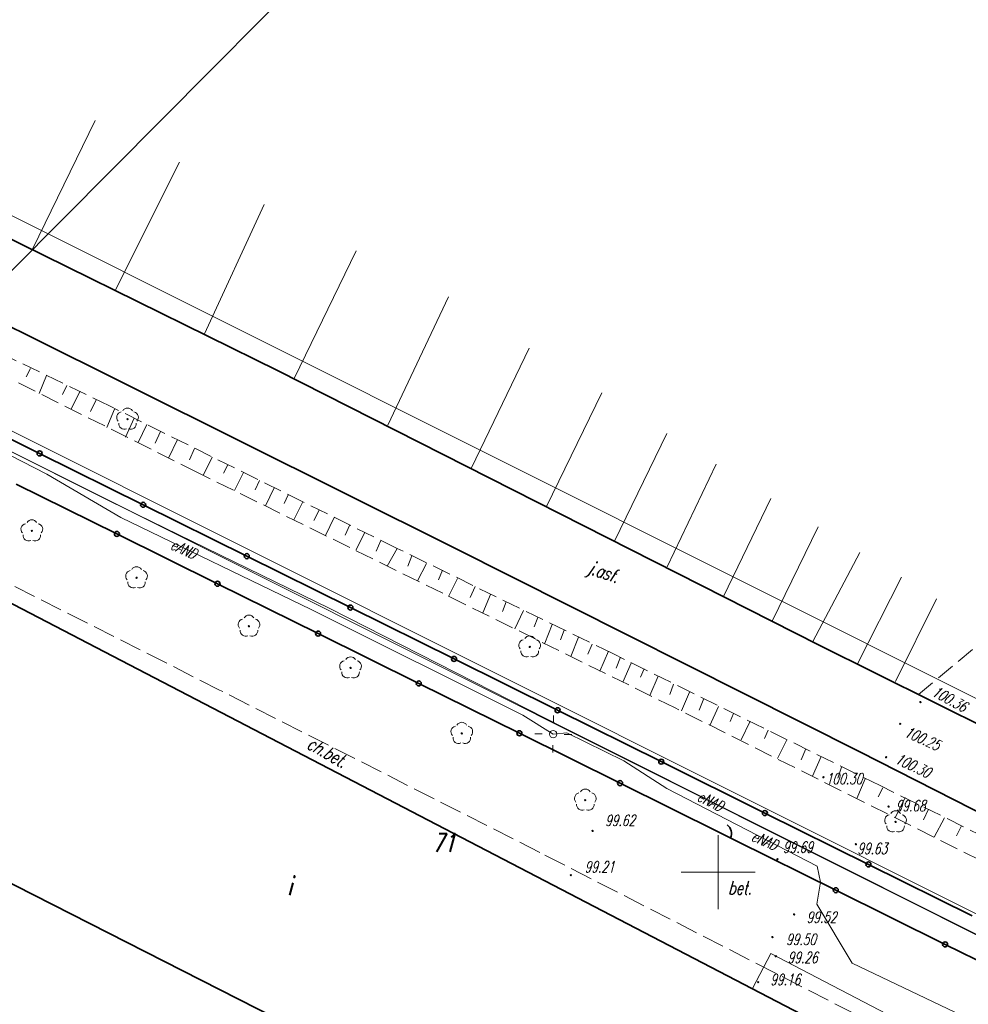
# Model space of a CAD drawing. Header units: metres. Extents: x 7501691 to 7504871, y 5814048 to 5814963.
# Tile 18 of 89: x 7502203 to 7502267, y 5814491 to 5814558. Entities that reach past the tile are written whole.
import ezdxf
from ezdxf.enums import TextEntityAlignment as Align

# ---------------------------------------------------------------- set-up
doc = ezdxf.new("R2010")
doc.units = ezdxf.units.M
doc.header["$MEASUREMENT"] = 0
for name, pattern in [('1', [0]), ('BUD', [0]), ('GDE', [0]), ('KOJ', [0]), ('KOU', [2, 1.5, -0.5]), ('SCH', [0]), ('UEB', [0]), ('UPE', [0]), ('WJD', [0]), ('WSQ', [1.75, 1.25, -0.5])]:
    doc.linetypes.add(name, pattern=pattern)
doc.layers.get('0').update_dxf_attribs({"linetype": 'CONTINUOUS'})
for name, color, linetype, lineweight in [('1_ view 1', 7, 'CONTINUOUS', 15), ('Dzialki', 7, 'GDE', 18), ('EADTD_T_0', 7, 'CONTINUOUS', 20), ('EBTPO_L_6', 7, 'WJD', 18), ('EBUOA_T_1', 7, 'CONTINUOUS', 20), ('EBUPP_L_1', 7, 'BUD', 35), ('EDZPD_L_0', 7, 'GDE', 20), ('KRZYZE_L_0', 7, '1', 18), ('SDROK_T_0', 7, 'CONTINUOUS', 18), ('SDROK_T_1', 7, 'CONTINUOUS', 18), ('SDRPK_L_3', 7, 'KOJ', 35), ('SDRPK_L_4', 7, 'KOU', 18), ('SZOPO_L_0', 7, 'CONTINUOUS', 35), ('SZZPZ_T_0', 3, 'CONTINUOUS', 18), ('UEEOO_T_0', 1, 'CONTINUOUS', 15), ('UEEPA_T_3', 1, 'CONTINUOUS', 18), ('UEEPON_L_1', 1, 'UEB', 15), ('WUKOS_T_1', 7, 'CONTINUOUS', 15), ('WUKPS_L_6', 7, 'WSQ', 18), ('WWRPH_T_1', 7, 'CONTINUOUS', 18)]:
    doc.layers.add(name, color=color, linetype=linetype, lineweight=lineweight)
doc.styles.get("Standard").update_dxf_attribs({"font": 'Simplex.SHX', "width": 0.75})

# ---------------------------------------------------------------- blocks, each defined once
blk = doc.blocks.new('DLI')
at = {"color": 8, "linetype": 'Continuous', "lineweight": 5}
blk.add_circle((0, 0), 0.045, dxfattribs=at)
for centre, start, end in [((0, 0.375), 30.14012, 149.85988), ((-0.357, 0.116), 102.14447, 221.86002), ((0.357, 0.116), 318.13998, 77.85553), ((-0.22, -0.303), 174.14818, 293.85423), ((0.22, -0.303), 246.14577, 5.85182)]:
    blk.add_arc(centre, 0.375, start, end, dxfattribs=at)
blk = doc.blocks.new('SLS')
at = {"linetype": 'Continuous'}
blk.add_circle((0, 0), 0.25, dxfattribs=at)
blk = doc.blocks.new('LAT')
at = {"linetype": 'Continuous'}
for p, q in [((0, 0.75), (0, 1.25)), ((-1.25, 0), (-0.75, 0)), ((0.75, 0), (1.25, 0)), ((0, -0.75), (0, -1.25))]:
    blk.add_line(p, q, dxfattribs=at)
blk = doc.blocks.new('WSP')
at = {"linetype": 'Continuous'}
blk.add_circle((0, 0), 0.045, dxfattribs=at)

msp = doc.modelspace()

# ---------------------------------------------------------------- linework, layer by layer
at = {"color": 6, "linetype": 'Continuous'}
msp.add_lwpolyline([(7501690.64264, 5814853.18776), (7502800.37644, 5814047.53357), (7501712.58653, 5814047.53357), (7502621.69049, 5814962.90721)], dxfattribs=at)
at = {"layer": '1_ view 1', "linetype": 'Continuous'}
msp.add_lwpolyline([(7502341.05768, 5814455.34054), (7502340.61393, 5814456.16433), (7502299.73136, 5814478.81219), (7502286.70964, 5814485.97315), (7502286.70964, 5814485.97315), (7502271.83345, 5814493.56763), (7502189.90422, 5814534.58885), (7502158.45022, 5814550.02527)], dxfattribs=at)
at = {"layer": 'Dzialki'}
for p, q in [((7502316.75, 5814472.48), (7501945.89, 5814658.18)), ((7502005.96, 5814642.64), (7502273.74, 5814508.55))]:
    msp.add_line(p, q, dxfattribs=at)
at = {"layer": 'EBTPO_L_6', "linetype": 'SCH'}
for q in [(7502252.32041, 5814492.1322), (7502283.90706, 5814478.72323)]:
    msp.add_line((7502253.55306, 5814494.50264), q, dxfattribs=at)
at = {"layer": 'EBUPP_L_1', "linetype": 'BUD'}
for p, q in [((7502268.92274, 5814483.49879), (7502191.36383, 5814523.83033)), ((7502183.51806, 5814508.74257), (7502261.47369, 5814469.17394))]:
    msp.add_line(p, q, dxfattribs=at)
at = {"layer": 'EDZPD_L_0', "linetype": 'GDE'}
for p, q in [((7502316.74662, 5814472.47544), (7501945.89356, 5814658.17782)), ((7502273.73507, 5814508.555), (7502005.96008, 5814642.63896))]:
    msp.add_line(p, q, dxfattribs=at)
at = {"layer": 'KRZYZE_L_0', "linetype": '1'}
for p, q in [((7502250, 5814497.5), (7502250, 5814502.5)), ((7502247.5, 5814500), (7502252.5, 5814500))]:
    msp.add_line(p, q, dxfattribs=at)
at = {"layer": 'SDRPK_L_3', "linetype": 'KOJ'}
for p, q in [((7502220.299, 5814533.85201), (7502196.39579, 5814545.61598)), ((7502203.1614, 5814536.36262), (7502193.55681, 5814541.02998)), ((7502232.1808, 5814521.90109), (7502203.1614, 5814536.36262)), ((7502256.77816, 5814515.35132), (7502220.299, 5814533.85201)), ((7502259.56135, 5814508.11741), (7502232.1808, 5814521.90109)), ((7502270.73686, 5814508.40302), (7502256.77816, 5814515.35132)), ((7502281.40365, 5814496.98873), (7502259.56135, 5814508.11741))]:
    msp.add_line(p, q, dxfattribs=at)
at = {"layer": 'SDRPK_L_4', "linetype": 'KOU'}
for p, q in [((7502216.34677, 5814512.29425), (7502191.92009, 5814524.65024)), ((7502237.95903, 5814501.33401), (7502216.34677, 5814512.29425)), ((7502269.9021, 5814484.95696), (7502237.95903, 5814501.33401))]:
    msp.add_line(p, q, dxfattribs=at)
at = {"layer": 'SZOPO_L_0'}
for p, q in [((7502204.19105, 5814528.27217), (7502197.19552, 5814531.74108)), ((7502211.18657, 5814524.80325), (7502204.19105, 5814528.27217)), ((7502202.61542, 5814526.20425), (7502209.41036, 5814522.83793)), ((7502218.18209, 5814521.33433), (7502211.18657, 5814524.80325)), ((7502209.41036, 5814522.83793), (7502216.2053, 5814519.4716)), ((7502225.17761, 5814517.86542), (7502218.18209, 5814521.33433)), ((7502216.2053, 5814519.4716), (7502223.00024, 5814516.10528)), ((7502232.17314, 5814514.3965), (7502225.17761, 5814517.86542)), ((7502223.00024, 5814516.10528), (7502229.79518, 5814512.73896)), ((7502239.16866, 5814510.92758), (7502232.17314, 5814514.3965)), ((7502229.79518, 5814512.73896), (7502236.59012, 5814509.37264)), ((7502246.16418, 5814507.45867), (7502239.16866, 5814510.92758)), ((7502236.59012, 5814509.37264), (7502243.38506, 5814506.00632)), ((7502253.1597, 5814503.98975), (7502246.16418, 5814507.45867)), ((7502243.38506, 5814506.00632), (7502250.18, 5814502.64)), ((7502260.15523, 5814500.52084), (7502253.1597, 5814503.98975)), ((7502250.18, 5814502.64), (7502251.23, 5814502.11)), ((7502251.23, 5814502.11), (7502257.94943, 5814498.77844)), ((7502267.15075, 5814497.05192), (7502260.15523, 5814500.52084)), ((7502257.94943, 5814498.77844), (7502265.32971, 5814495.11922)), ((7502265.32971, 5814495.11922), (7502272.71, 5814491.46))]:
    msp.add_line(p, q, dxfattribs=at)
for centre in [(7502204.19105, 5814528.27217), (7502211.18657, 5814524.80325), (7502209.41036, 5814522.83793), (7502218.18209, 5814521.33433), (7502216.2053, 5814519.4716), (7502225.17761, 5814517.86542), (7502223.00024, 5814516.10528), (7502232.17314, 5814514.3965), (7502229.79518, 5814512.73896), (7502239.16866, 5814510.92758), (7502236.59012, 5814509.37264), (7502246.16418, 5814507.45867), (7502243.38506, 5814506.00632), (7502253.1597, 5814503.98975), (7502260.15523, 5814500.52084), (7502257.94943, 5814498.77844), (7502265.32971, 5814495.11922)]:
    msp.add_circle(centre, 0.17, dxfattribs=at)
msp.add_arc((7502250.18907, 5814502.59563), 0.72169, 336.038385, 54.3358682, dxfattribs=at)
at = {"layer": 'UEEPON_L_1', "linetype": 'UPE'}
for p, q in [((7502208.9402, 5814525.04556), (7502195.74183, 5814531.6525)), ((7502204.68405, 5814526.88052), (7502201.11898, 5814528.70195)), ((7502209.67522, 5814523.95028), (7502204.68405, 5814526.88052)), ((7502223.78055, 5814517.7946), (7502208.9402, 5814525.04556)), ((7502222.52923, 5814517.73377), (7502209.67522, 5814523.95028)), ((7502236.80931, 5814510.60648), (7502222.52923, 5814517.73377)), ((7502239.56874, 5814509.77482), (7502223.78055, 5814517.7946)), ((7502238.86917, 5814509.31953), (7502236.80931, 5814510.60648)), ((7502268.96349, 5814495.03278), (7502239.56874, 5814509.77482)), ((7502239.78015, 5814509.39889), (7502238.86917, 5814509.31953)), ((7502243.6423, 5814507.5181), (7502239.78015, 5814509.39889)), ((7502246.53404, 5814505.63715), (7502243.6423, 5814507.5181)), ((7502256.69822, 5814500.40671), (7502246.53404, 5814505.63715)), ((7502256.90882, 5814499.3175), (7502256.69822, 5814500.40671)), ((7502256.67388, 5814497.84452), (7502256.90882, 5814499.3175)), ((7502259.05105, 5814493.84689), (7502256.67388, 5814497.84452)), ((7502270.61272, 5814488.35304), (7502259.05105, 5814493.84689))]:
    msp.add_line(p, q, dxfattribs=at)
at = {"layer": 'WUKPS_L_6', "linetype": '1'}
for p, q in [((7502207.9521, 5814550.74831), (7502203.71538, 5814542.05946)), ((7502213.63871, 5814547.94145), (7502209.29603, 5814539.27025)), ((7502219.36064, 5814545.08163), (7502215.31818, 5814536.35749)), ((7502225.55942, 5814541.95699), (7502221.37566, 5814533.33879)), ((7502231.79184, 5814538.8469), (7502227.69805, 5814530.17886)), ((7502237.25065, 5814535.38976), (7502233.34936, 5814527.30136)), ((7502203.57905, 5814533.99882), (7502203.29372, 5814533.4409)), ((7502204.65593, 5814533.54491), (7502204.16313, 5814532.32531)), ((7502206.02477, 5814532.86142), (7502205.73425, 5814532.25939)), ((7502206.9265, 5814532.46846), (7502206.31693, 5814531.27478)), ((7502242.16031, 5814532.35321), (7502238.41788, 5814524.68866)), ((7502208.00341, 5814531.89779), (7502207.6273, 5814531.09336)), ((7502209.26196, 5814531.26228), (7502208.74321, 5814530.0297)), ((7502210.5724, 5814530.65272), (7502209.98879, 5814529.38121)), ((7502211.42873, 5814530.22473), (7502210.84511, 5814529.00511)), ((7502212.36291, 5814529.75783), (7502211.99977, 5814528.96637)), ((7502246.54016, 5814529.61678), (7502243.00956, 5814522.35842)), ((7502213.49413, 5814529.22203), (7502212.90242, 5814527.94889)), ((7502214.65376, 5814528.59786), (7502214.30521, 5814527.8356)), ((7502215.85392, 5814528.01423), (7502215.23787, 5814526.78164)), ((7502216.90811, 5814527.51167), (7502216.60819, 5814526.93592)), ((7502249.87802, 5814527.55123), (7502246.55928, 5814520.61075)), ((7502217.96231, 5814526.97668), (7502217.36247, 5814525.76841)), ((7502219.04894, 5814526.43358), (7502218.75713, 5814525.80917)), ((7502220.03826, 5814525.94722), (7502219.45464, 5814524.73896)), ((7502220.97893, 5814525.48519), (7502220.71144, 5814524.89322)), ((7502221.96014, 5814525.00694), (7502221.36841, 5814523.79867)), ((7502253.57012, 5814525.23863), (7502250.35626, 5814518.61591)), ((7502223.06299, 5814524.44762), (7502222.70633, 5814523.74212)), ((7502224.09286, 5814523.93695), (7502223.50113, 5814522.73679)), ((7502225.14705, 5814523.4425), (7502224.81471, 5814522.74511)), ((7502226.16151, 5814522.9229), (7502225.55194, 5814521.7422)), ((7502256.74801, 5814523.31419), (7502253.65874, 5814516.9565)), ((7502227.22544, 5814522.39115), (7502226.92716, 5814521.66458)), ((7502228.33302, 5814521.86013), (7502227.66682, 5814520.66572)), ((7502259.57371, 5814521.58407), (7502256.39608, 5814515.57954)), ((7502229.32734, 5814521.36657), (7502229.055, 5814520.66594)), ((7502230.32639, 5814520.84778), (7502229.71682, 5814519.68005)), ((7502231.39031, 5814520.38089), (7502231.11797, 5814519.73217)), ((7502232.40235, 5814519.82319), (7502231.79278, 5814518.61654)), ((7502262.38174, 5814519.90693), (7502259.39834, 5814514.02604)), ((7502233.59601, 5814519.27848), (7502233.25882, 5814518.53893)), ((7502234.64697, 5814518.74673), (7502234.12822, 5814517.50118)), ((7502235.69792, 5814518.24093), (7502235.43855, 5814517.5922)), ((7502264.74826, 5814518.45928), (7502261.97673, 5814512.86096)), ((7502236.86564, 5814517.67027), (7502236.26905, 5814516.4247)), ((7502237.83874, 5814517.1904), (7502237.59235, 5814516.55465)), ((7502238.79887, 5814516.7235), (7502238.30608, 5814515.452)), ((7502239.61627, 5814516.34739), (7502239.3569, 5814515.6857)), ((7502240.5764, 5814515.86752), (7502240.07064, 5814514.57007)), ((7502241.49761, 5814515.38764), (7502241.2123, 5814514.71297)), ((7502242.60045, 5814514.92077), (7502242.01685, 5814513.57141)), ((7502243.41785, 5814514.51871), (7502243.11958, 5814513.77917)), ((7502244.14444, 5814514.11664), (7502243.56084, 5814512.81918)), ((7502245.00077, 5814513.72757), (7502244.76733, 5814513.15669)), ((7502245.94793, 5814513.22175), (7502245.39027, 5814511.92429)), ((7502246.99888, 5814512.69), (7502246.75249, 5814512.00235)), ((7502248.07578, 5814512.15825), (7502247.53109, 5814510.88674)), ((7502249.04888, 5814511.73027), (7502248.72466, 5814510.92585)), ((7502250.02199, 5814511.18553), (7502249.43838, 5814509.90104)), ((7502251.03401, 5814510.70567), (7502250.82652, 5814510.17371)), ((7502252.16281, 5814510.1869), (7502251.55325, 5814508.92836)), ((7502253.38243, 5814509.59031), (7502253.13602, 5814509.0324)), ((7502254.65395, 5814508.92885), (7502254.01845, 5814507.6703)), ((7502255.92547, 5814508.31929), (7502255.61423, 5814507.57974)), ((7502256.95048, 5814507.80051), (7502256.37985, 5814506.49008)), ((7502258.33878, 5814507.08718), (7502258.07942, 5814506.33466)), ((7502259.92169, 5814506.30901), (7502259.36404, 5814504.97263)), ((7502261.12834, 5814505.69944), (7502260.81707, 5814505.08963)), ((7502262.63907, 5814505.04208), (7502261.96628, 5814503.67162)), ((7502264.20415, 5814504.23958), (7502263.87992, 5814503.53409)), ((7502265.28024, 5814503.67621), (7502264.59285, 5814502.36576)), ((7502266.43499, 5814503.1315), (7502266.09778, 5814502.45681))]:
    msp.add_line(p, q, dxfattribs=at)
at = {"layer": 'WUKPS_L_6', "linetype": 'WSQ'}
for p, q in [((7502214.84505, 5814526.98976), (7502183.37737, 5814542.76483)), ((7502208.90342, 5814531.48194), (7502192.73017, 5814539.31901)), ((7502228.33302, 5814521.86013), (7502208.90342, 5814531.48194)), ((7502263.52907, 5814511.99089), (7502283.05489, 5814528.26677)), ((7502247.10491, 5814511.08806), (7502214.84505, 5814526.98976)), ((7502242.89036, 5814514.75269), (7502228.33302, 5814521.86013)), ((7502260.93354, 5814505.84362), (7502242.89036, 5814514.75269)), ((7502286.49495, 5814491.41675), (7502247.10491, 5814511.08806)), ((7502277.57051, 5814497.64728), (7502260.93354, 5814505.84362))]:
    msp.add_line(p, q, dxfattribs=at)

# ---------------------------------------------------------------- block references
at = {"layer": 'SZZPZ_T_0', "rotation": 0.0091424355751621}
for p in [(7502210.1313, 5814530.58779), (7502203.66972, 5814523.04237), (7502210.73953, 5814519.87381), (7502218.3293, 5814516.60535), (7502218.3293, 5814516.60535), (7502237.2812, 5814515.20534), (7502225.18907, 5814513.78672), (7502232.69904, 5814509.36836), (7502241.03894, 5814504.86014), (7502261.98498, 5814503.39026)]:
    msp.add_blockref('DLI', p, dxfattribs=at)
at = {"layer": 'UEEPA_T_3'}
for name, rotation in [('LAT', 358.654173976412), ('SLS', 0.0091424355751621)]:
    msp.add_blockref(name, (7502238.86917, 5814509.31953), dxfattribs=dict(at, rotation=rotation))
at = {"layer": 'WWRPH_T_1', "rotation": 0.0091424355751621}
for p in [(7502263.65717, 5814511.48247), (7502262.30254, 5814510.01447), (7502261.3432, 5814507.75619), (7502257.10944, 5814506.40064), (7502261.5131, 5814504.42548), (7502241.52898, 5814502.78515), (7502259.31185, 5814501.88474), (7502254.00542, 5814500.86774), (7502240.06169, 5814499.7929), (7502255.13509, 5814497.14201), (7502253.66756, 5814495.61754), (7502253.89358, 5814494.31916), (7502252.70835, 5814492.56892)]:
    msp.add_blockref('WSP', p, dxfattribs=at)

# ---------------------------------------------------------------- texts
at = {"layer": 'EADTD_T_0', "lineweight": 13, "oblique": 15, "width": 0.7}
msp.add_text('71', height=1.25, dxfattribs=at).set_placement((7502231.47486, 5814501.36389), align=Align.CENTER)
at = {"layer": 'EBUOA_T_1', "lineweight": 13, "oblique": 15, "width": 0.7}
msp.add_text('i', height=1.25, rotation=0.0091424, dxfattribs=at).set_placement((7502221.05997, 5814499.10076), align=Align.MIDDLE)
at = {"layer": 'SDROK_T_0', "oblique": 15, "width": 0.7}
msp.add_text('j.asf.', height=0.9, rotation=340.7784782, dxfattribs=at).set_placement((7502242.25091, 5814520.15106), align=Align.MIDDLE)
at = {"layer": 'SDROK_T_1', "lineweight": 9, "oblique": 15, "width": 0.7}
for s, rotation, p in [('ch.bet.', 330.5637357, (7502223.62018, 5814508.09675)), ('bet.', 0.0091424, (7502251.47107, 5814498.93424))]:
    msp.add_text(s, height=0.9, rotation=rotation, dxfattribs=at).set_placement(p, align=Align.MIDDLE)
at = {"layer": 'UEEOO_T_0', "lineweight": 9, "oblique": 15, "width": 0.7}
for s, rotation, p in [('eAND', 335.0652504, (7502213.92991, 5814521.81448)), ('eNAD', 333.8952441, (7502249.48935, 5814504.79883)), ('eNAD', 336.8105635, (7502253.14762, 5814502.13917))]:
    msp.add_text(s, height=0.75, rotation=rotation, dxfattribs=at).set_placement(p, align=Align.MIDDLE)
at = {"layer": 'WUKOS_T_1', "lineweight": 9, "oblique": 15, "width": 0.7}
for s, rotation, p in [('100.36', 331.3452049, (7502264.37188, 5814511.95861)), ('100.25', 335.6467027, (7502262.51885, 5814509.2007)), ('100.30', 334.5898692, (7502261.88625, 5814507.39233)), ('100.30', 0.0091424, (7502257.26906, 5814505.93333)), ('99.68', 0.0091424, (7502261.98554, 5814504.10739)), ('99.63', 0.0091424, (7502259.39543, 5814501.21748))]:
    msp.add_text(s, height=0.75, rotation=rotation, dxfattribs=at).set_placement(p)
for s, p in [('99.62', (7502243.38601, 5814503.49236)), ('99.69', (7502255.38932, 5814501.68531)), ('99.21', (7502242.00319, 5814500.35305)), ('99.52', (7502256.98624, 5814496.95033)), ('99.50', (7502255.60315, 5814495.46037)), ('99.26', (7502255.70976, 5814494.23667)), ('99.16', (7502254.53949, 5814492.74675))]:
    msp.add_text(s, height=0.75, rotation=0.0091424, dxfattribs=at).set_placement(p, align=Align.MIDDLE)

doc.saveas('drawing.dxf')
